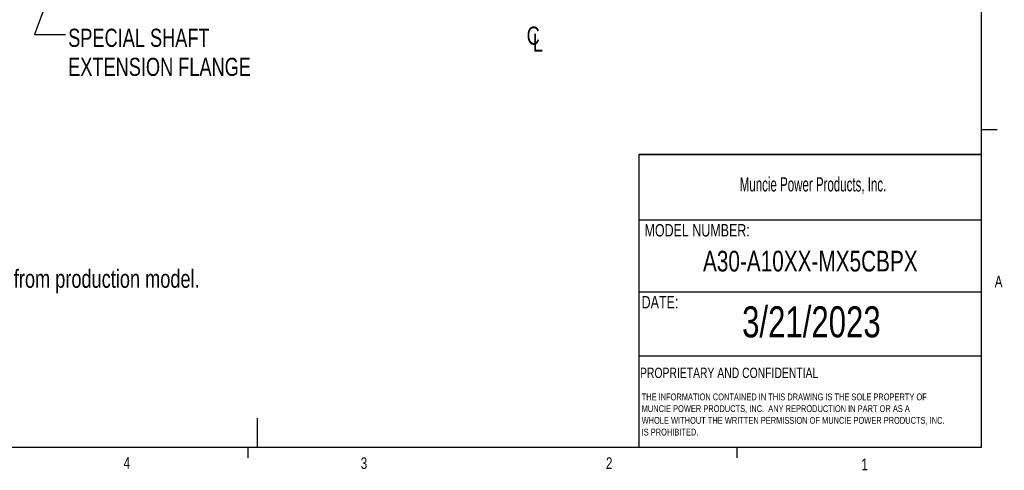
# Model space of a CAD drawing. Header units: inches. Extents: x 0.4 to 16.6, y 0.2 to 10.8.
# Tile 9 of 13: x 8.6 to 16.6, y 0.2 to 3.8. Entities that reach past the tile are written whole.
import ezdxf

# ---------------------------------------------------------------- set-up
doc = ezdxf.new("R2010")
doc.units = ezdxf.units.IN
doc.header["$MEASUREMENT"] = 0
doc.layers.add('BORDER', color=7, linetype='Continuous', lineweight=25)
doc.layers.add('SLD-0', color=7, linetype='Continuous', lineweight=25)
doc.styles.add('SLDTEXTSTYLE0', font='TXT', dxfattribs={"width": 0.75})
doc.styles.add('SLDTEXTSTYLE1', font='TXT', dxfattribs={"width": 0.605})
doc.dimstyles.new('SLDDIMSTYLE1', dxfattribs={"dimtxt": 0.18, "dimasz": 0.13, "dimexe": 0, "dimexo": 0.0625, "dimgap": 0, "dimtad": 0, "dimtih": 1, "dimtoh": 1, "dimdec": 0, "dimrnd": 1e-09, "dimzin": 0, "dimdsep": 46, "dimtxsty": 'Standard', "dimsah": 1, "dimcen": 0.09, "dimadec": 0, "dimazin": 0, "dimtfac": 0.13, "dimtdec": 0, "dimtofl": 0, "dimtmove": 0, "dimatfit": 3, "dimfxl": 0, "dimfrac": 2, "dimtolj": 1, "dimtzin": 0, "dimarcsym": 0})

# ---------------------------------------------------------------- blocks, each defined once
blk = doc.blocks.new('SW_NOTE_0')
at = {"layer": 'SLD-0', "color": 0, "char_height": 0.055, "attachment_point": 1, "style": 'SLDTEXTSTYLE0'}
for s, insert in [('THE INFORMATION CONTAINED IN THIS DRAWING IS THE SOLE PROPERTY OF', (0, 0.0709)), ('MUNCIE POWER PRODUCTS, INC.  ANY REPRODUCTION IN PART OR AS A', (0, -0.0235)), ('WHOLE WITHOUT THE WRITTEN PERMISSION OF MUNCIE POWER PRODUCTS, INC.', (0, -0.1178)), ('IS PROHIBITED.', (0, -0.2122))]:
    blk.add_mtext(s, dxfattribs=dict(at, insert=insert))
blk = doc.blocks.new('SW_SYMBOL_MOD_CL')
at = {"layer": 'SLD-0', "color": 0, "char_height": 30.8, "attachment_point": 5, "style": 'SLDTEXTSTYLE0'}
for s, insert in [('C', (15.7, 23.6)), ('L', (23.6, 11.8))]:
    blk.add_mtext(s, dxfattribs=dict(at, insert=insert))
blk = doc.blocks.new('SW_NOTE_0_2')
at = {"layer": 'SLD-0', "color": 0, "char_height": 0.145833, "attachment_point": 1, "style": 'SLDTEXTSTYLE0'}
for s, insert in [('SPECIAL SHAFT', (0.0205, 0.047)), ('EXTENSION FLANGE', (0.0205, -0.1868))]:
    blk.add_mtext(s, dxfattribs=dict(at, insert=insert))

msp = doc.modelspace()

# ---------------------------------------------------------------- linework, layer by layer
at = {"layer": 'BORDER'}
for p, q in [((16.3763, 0.3921), (16.3763, 10.6421)), ((16.3763, 2.9503), (16.5013, 2.9503)), ((13.6175, 2.7488), (13.6175, 0.3921)), ((13.6175, 2.2235), (16.3763, 2.2235)), ((13.6175, 1.6426), (16.3763, 1.6426)), ((13.6175, 1.1283), (16.3763, 1.1283)), ((10.5445, 0.6263), (10.5445, 0.3921)), ((16.3763, 0.3921), (0.6263, 0.3921)), ((10.4698, 0.3921), (10.4698, 0.3073)), ((14.4073, 0.3921), (14.4073, 0.3073))]:
    msp.add_line(p, q, dxfattribs=at)
at = {"layer": 'SLD-0', "lineweight": 35}
msp.add_line((13.6175, 2.7488), (16.3763, 2.7488), dxfattribs=at)

# ---------------------------------------------------------------- block references
at = {"layer": 'SLD-0', "color": 7}
msp.add_blockref('SW_NOTE_0_2', (9.0033, 3.7139), dxfattribs=at)
at = {"layer": 'SLD-0', "color": 7, "xscale": 0.004731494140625, "yscale": 0.004731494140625, "zscale": 0.004731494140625}
msp.add_blockref('SW_SYMBOL_MOD_CL', (12.6928, 3.5931), dxfattribs=at)
at = {"layer": 'SLD-0'}
msp.add_blockref('SW_NOTE_0', (13.64, 0.7548), dxfattribs=at)

# ---------------------------------------------------------------- texts
at = {"color": 7, "linetype": 'Continuous', "lineweight": 0, "char_height": 0.0937, "attachment_point": 1, "style": 'SLDTEXTSTYLE0'}
for s, insert in [('A', (16.4821, 1.7726)), ('4', (9.4701, 0.3137)), ('3', (11.3788, 0.3116)), ('2', (13.3523, 0.3124)), ('1', (15.4083, 0.3014))]:
    msp.add_mtext(s, dxfattribs=dict(at, insert=insert))
at = {"layer": 'BORDER', "style": 'SLDTEXTSTYLE0'}
for s, insert, char_height, attachment_point in [('A30-A10XX-MX5CBPX', (14.9977, 1.974), 0.166667, 2), ('3/21/2023', (15.0065, 1.5273), 0.25, 2), ('PROPRIETARY AND CONFIDENTIAL', (13.6268, 1.0336), 0.083333, 1)]:
    msp.add_mtext(s, dxfattribs=dict(at, insert=insert, char_height=char_height, attachment_point=attachment_point))
at = {"layer": 'SLD-0', "attachment_point": 1}
for s, insert, char_height, style in [('Muncie Power Products, Inc.', (14.4296, 2.5659), 0.114583, 'SLDTEXTSTYLE1'), ('MODEL NUMBER:', (13.6634, 2.189), 0.1, 'SLDTEXTSTYLE0'), ('DATE:', (13.64, 1.6107), 0.1, 'SLDTEXTSTYLE0')]:
    msp.add_mtext(s, dxfattribs=dict(at, insert=insert, char_height=char_height, style=style))
at = {"layer": 'SLD-0', "color": 7, "insert": (6.3181, 1.822), "char_height": 0.145833, "attachment_point": 1, "style": 'SLDTEXTSTYLE0'}
msp.add_mtext('- Flange position shown may differ from production model.', dxfattribs=at)

# ---------------------------------------------------------------- leaders
at = {"layer": 'SLD-0', "color": 7}
msp.add_leader([(9.3488, 5.3306), (8.7533, 3.7139), (9.0033, 3.7139)], dimstyle='SLDDIMSTYLE1', dxfattribs=at)

doc.saveas('drawing.dxf')
